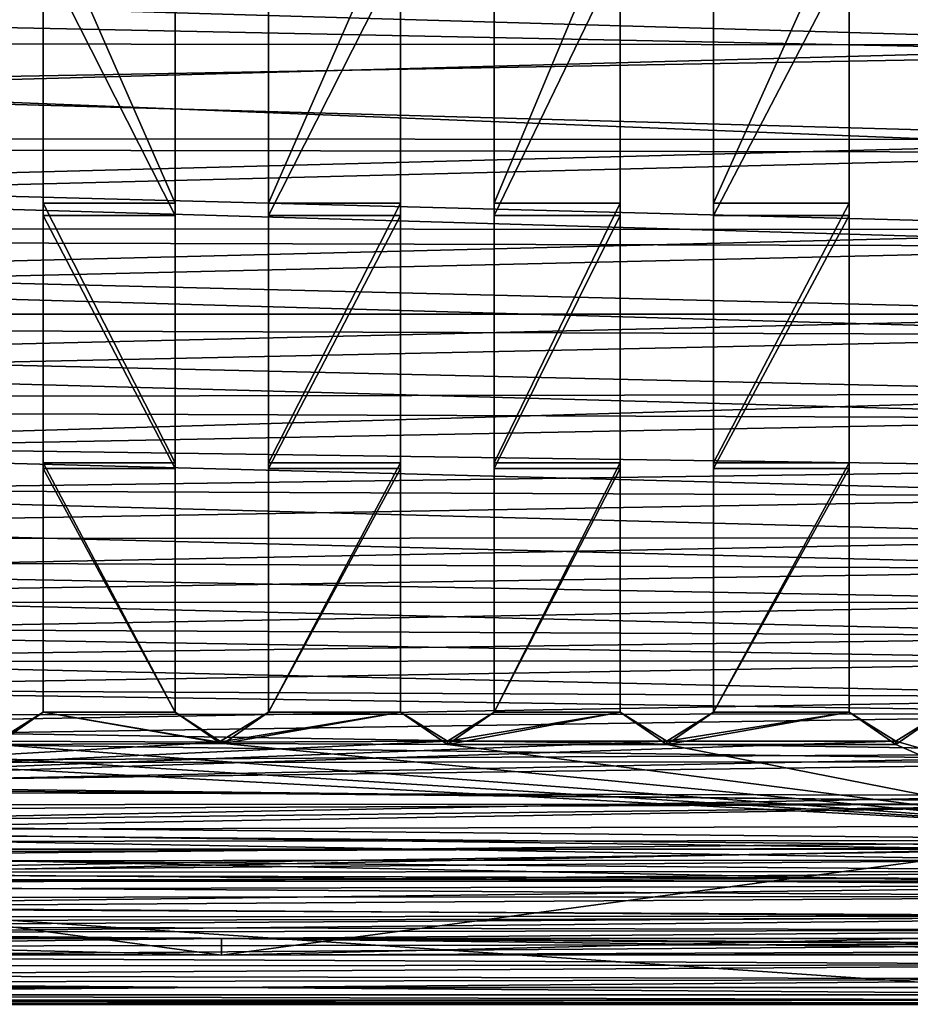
# Model space of a CAD drawing. Header units: inches. Extents: x -2.01 to 2.01, y -2.36 to 2.36.
# Tile 5 of 10: x -0.32 to 1.1, y -2.36 to -0.79. Entities that reach past the tile are written whole.
import ezdxf

# ---------------------------------------------------------------- set-up
doc = ezdxf.new("R2010")
doc.units = ezdxf.units.IN
doc.layers.get('0').update_dxf_attribs({"true_color": 0xc2ced6})

msp = doc.modelspace()

# ---------------------------------------------------------------- linework, layer by layer
for points in [[(-0.0743, -1.0827), (-0.2854, -1.0827), (-0.2854, -0.601), (-0.0743, -1.0827)], [(-0.2854, -0.601), (-0.0743, -0.601), (-0.0743, -1.0827), (-0.2854, -0.601)], [(-0.2854, -0.6861), (-0.2854, -0.601), (-0.2854, -1.1028), (-0.2854, -0.6861)], [(-0.2854, -1.0827), (-0.2854, -1.1028), (-0.2854, -0.601), (-0.2854, -1.0827)], [(-0.0743, -0.6861), (-0.0743, -1.1028), (-0.0743, -0.601), (-0.0743, -0.6861)], [(-0.0743, -1.0827), (-0.0743, -0.601), (-0.0743, -1.1028), (-0.0743, -1.0827)], [(0.286, -0.601), (0.286, -1.0827), (0.0749, -1.0827), (0.286, -0.601)], [(0.0749, -1.0827), (0.0749, -0.601), (0.286, -0.601), (0.0749, -1.0827)], [(0.0749, -0.601), (0.0749, -1.0827), (0.0749, -1.1028), (0.0749, -0.601)], [(0.0749, -1.1028), (0.0749, -0.6861), (0.0749, -0.601), (0.0749, -1.1028)], [(0.286, -0.6861), (0.286, -1.1028), (0.286, -0.601), (0.286, -0.6861)], [(0.286, -1.0827), (0.286, -0.601), (0.286, -1.1028), (0.286, -1.0827)], [(0.6367, -0.601), (0.6367, -1.0827), (0.4353, -1.0827), (0.6367, -0.601)], [(0.4353, -1.0827), (0.4353, -0.601), (0.6367, -0.601), (0.4353, -1.0827)], [(0.4353, -0.601), (0.4353, -1.0827), (0.4353, -1.1028), (0.4353, -0.601)], [(0.4353, -1.1028), (0.4353, -0.6861), (0.4353, -0.601), (0.4353, -1.1028)], [(0.6367, -0.6861), (0.6367, -1.1028), (0.6367, -0.601), (0.6367, -0.6861)], [(0.6367, -1.0827), (0.6367, -0.601), (0.6367, -1.1028), (0.6367, -1.0827)], [(0.786, -1.0827), (0.786, -0.601), (1.0024, -0.601), (0.786, -1.0827)], [(1.0024, -0.601), (1.0024, -1.0827), (0.786, -1.0827), (1.0024, -0.601)], [(0.786, -0.601), (0.786, -1.0827), (0.786, -1.1028), (0.786, -0.601)], [(0.786, -1.1028), (0.786, -0.6861), (0.786, -0.601), (0.786, -1.1028)], [(1.0024, -0.6861), (1.0024, -1.1028), (1.0024, -0.601), (1.0024, -0.6861)], [(1.0024, -1.0827), (1.0024, -0.601), (1.0024, -1.1028), (1.0024, -1.0827)], [(-1.0554, -0.7493), (1.6766, -0.83), (1.6806, -0.6711), (-1.0554, -0.7493)], [(1.6821, -0.6775), (1.6779, -0.8437), (-1.0554, -0.7877), (1.6821, -0.6775)], [(-0.0743, -1.1028), (-0.0743, -0.6861), (-0.2854, -0.6861), (-0.0743, -1.1028)], [(-0.2854, -0.6861), (-0.2854, -1.1028), (-0.0743, -1.1028), (-0.2854, -0.6861)], [(0.0749, -1.1028), (0.286, -1.1028), (0.286, -0.6861), (0.0749, -1.1028)], [(0.286, -0.6861), (0.0749, -0.6861), (0.0749, -1.1028), (0.286, -0.6861)], [(0.6367, -0.6861), (0.4353, -0.6861), (0.4353, -1.1028), (0.6367, -0.6861)], [(0.4353, -1.1028), (0.6367, -1.1028), (0.6367, -0.6861), (0.4353, -1.1028)], [(1.0024, -0.6861), (0.786, -0.6861), (0.786, -1.1028), (1.0024, -0.6861)], [(0.786, -1.1028), (1.0024, -1.1028), (1.0024, -0.6861), (0.786, -1.1028)], [(-1.0554, -0.8283), (1.6766, -0.83), (-1.0554, -0.7493), (-1.0554, -0.8283)], [(1.6779, -0.8437), (-1.0554, -0.8933), (-1.0554, -0.7877), (1.6779, -0.8437)], [(1.6766, -0.83), (-1.0554, -0.8283), (-1.0554, -0.905), (1.6766, -0.83)], [(-1.0554, -0.905), (1.6727, -0.9813), (1.6766, -0.83), (-1.0554, -0.905)], [(-1.0554, -0.8933), (1.6779, -0.8437), (1.6738, -1.0018), (-1.0554, -0.8933)], [(1.6738, -1.0018), (-1.0554, -0.997), (-1.0554, -0.8933), (1.6738, -1.0018)], [(1.6727, -0.9813), (-1.0554, -0.905), (-1.0554, -0.9801), (1.6727, -0.9813)], [(1.6727, -0.9813), (-1.0554, -0.9801), (-1.0554, -1.053), (1.6727, -0.9813)], [(-1.0554, -1.053), (1.669, -1.1248), (1.6727, -0.9813), (-1.0554, -1.053)], [(-1.0554, -1.0718), (-1.0554, -0.997), (1.6738, -1.0018), (-1.0554, -1.0718)], [(1.6738, -1.0018), (1.67, -1.1519), (-1.0554, -1.0718), (1.6738, -1.0018)], [(-1.0554, -1.124), (1.669, -1.1248), (-1.0554, -1.053), (-1.0554, -1.124)], [(1.67, -1.1519), (-1.0554, -1.1448), (-1.0554, -1.0718), (1.67, -1.1519)], [(-0.0743, -1.4974), (-0.2854, -1.4974), (-0.2854, -1.0827), (-0.0743, -1.4974)], [(-0.2854, -1.0827), (-0.0743, -1.0827), (-0.0743, -1.4974), (-0.2854, -1.0827)], [(-0.2854, -1.0827), (-0.2854, -1.4974), (-0.2854, -1.5065), (-0.2854, -1.0827)], [(-0.2854, -1.5065), (-0.2854, -1.1028), (-0.2854, -1.0827), (-0.2854, -1.5065)], [(-0.0743, -1.0827), (-0.0743, -1.5065), (-0.0743, -1.4974), (-0.0743, -1.0827)], [(-0.0743, -1.5065), (-0.0743, -1.0827), (-0.0743, -1.1028), (-0.0743, -1.5065)], [(0.286, -1.0827), (0.286, -1.4974), (0.0749, -1.4974), (0.286, -1.0827)], [(0.0749, -1.4974), (0.0749, -1.0827), (0.286, -1.0827), (0.0749, -1.4974)], [(0.0749, -1.0827), (0.0749, -1.4974), (0.0749, -1.5065), (0.0749, -1.0827)], [(0.0749, -1.5065), (0.0749, -1.1028), (0.0749, -1.0827), (0.0749, -1.5065)], [(0.286, -1.0827), (0.286, -1.5065), (0.286, -1.4974), (0.286, -1.0827)], [(0.286, -1.5065), (0.286, -1.0827), (0.286, -1.1028), (0.286, -1.5065)], [(0.6367, -1.0827), (0.6367, -1.4974), (0.4353, -1.4974), (0.6367, -1.0827)], [(0.4353, -1.4974), (0.4353, -1.0827), (0.6367, -1.0827), (0.4353, -1.4974)], [(0.4353, -1.0827), (0.4353, -1.4974), (0.4353, -1.5065), (0.4353, -1.0827)], [(0.4353, -1.5065), (0.4353, -1.1028), (0.4353, -1.0827), (0.4353, -1.5065)], [(0.6367, -1.0827), (0.6367, -1.5065), (0.6367, -1.4974), (0.6367, -1.0827)], [(0.6367, -1.5065), (0.6367, -1.0827), (0.6367, -1.1028), (0.6367, -1.5065)], [(1.0024, -1.0827), (1.0024, -1.4974), (0.786, -1.4974), (1.0024, -1.0827)], [(0.786, -1.4974), (0.786, -1.0827), (1.0024, -1.0827), (0.786, -1.4974)], [(0.786, -1.0827), (0.786, -1.4974), (0.786, -1.5065), (0.786, -1.0827)], [(0.786, -1.5065), (0.786, -1.1028), (0.786, -1.0827), (0.786, -1.5065)], [(1.0024, -1.0827), (1.0024, -1.5065), (1.0024, -1.4974), (1.0024, -1.0827)], [(1.0024, -1.5065), (1.0024, -1.0827), (1.0024, -1.1028), (1.0024, -1.5065)], [(-0.2854, -1.1028), (-0.2854, -1.5065), (-0.0743, -1.5065), (-0.2854, -1.1028)], [(-0.0743, -1.5065), (-0.0743, -1.1028), (-0.2854, -1.1028), (-0.0743, -1.5065)], [(0.286, -1.1028), (0.0749, -1.1028), (0.0749, -1.5065), (0.286, -1.1028)], [(0.0749, -1.5065), (0.286, -1.5065), (0.286, -1.1028), (0.0749, -1.5065)], [(0.4353, -1.5065), (0.6367, -1.5065), (0.6367, -1.1028), (0.4353, -1.5065)], [(0.6367, -1.1028), (0.4353, -1.1028), (0.4353, -1.5065), (0.6367, -1.1028)], [(1.0024, -1.1028), (0.786, -1.1028), (0.786, -1.5065), (1.0024, -1.1028)], [(0.786, -1.5065), (1.0024, -1.5065), (1.0024, -1.1028), (0.786, -1.5065)], [(1.669, -1.1248), (-1.0554, -1.124), (-1.0554, -1.193), (1.669, -1.1248)], [(-1.0554, -1.193), (1.6656, -1.2603), (1.669, -1.1248), (-1.0554, -1.193)], [(-1.0554, -1.2158), (-1.0554, -1.1448), (1.67, -1.1519), (-1.0554, -1.2158)], [(1.67, -1.1519), (1.6664, -1.2936), (-1.0554, -1.2158), (1.67, -1.1519)], [(-1.0554, -1.193), (-1.0554, -1.26), (1.6656, -1.2603), (-1.0554, -1.193)], [(-1.0554, -1.2849), (-1.0554, -1.2158), (1.6664, -1.2936), (-1.0554, -1.2849)], [(1.6656, -1.2603), (-1.0554, -1.26), (-1.0554, -1.3249), (1.6656, -1.2603)], [(-1.0554, -1.3249), (1.6623, -1.3877), (1.6656, -1.2603), (-1.0554, -1.3249)], [(-1.0554, -1.3516), (-1.0554, -1.2849), (1.6664, -1.2936), (-1.0554, -1.3516)], [(1.6664, -1.2936), (1.663, -1.4268), (-1.0554, -1.3516), (1.6664, -1.2936)], [(-1.0554, -1.3921), (1.6623, -1.3877), (-1.0554, -1.3249), (-1.0554, -1.3921)], [(1.663, -1.4268), (-1.0554, -1.4166), (-1.0554, -1.3516), (1.663, -1.4268)], [(-1.0554, -1.4685), (1.6593, -1.5068), (1.6623, -1.3877), (-1.0554, -1.4685)], [(1.6623, -1.3877), (-1.0554, -1.3921), (-1.0554, -1.4685), (1.6623, -1.3877)], [(-1.0554, -1.4793), (-1.0554, -1.4166), (1.663, -1.4268), (-1.0554, -1.4793)], [(1.663, -1.4268), (1.6599, -1.5515), (-1.0554, -1.4793), (1.663, -1.4268)], [(1.6593, -1.5068), (-1.0554, -1.4685), (-1.0554, -1.5446), (1.6593, -1.5068)], [(-1.0554, -1.5401), (-1.0554, -1.4793), (1.6599, -1.5515), (-1.0554, -1.5401)], [(1.6564, -1.6177), (1.6593, -1.5068), (-1.0554, -1.5446), (1.6564, -1.6177)], [(-0.0743, -1.8961), (-0.2854, -1.8961), (-0.2854, -1.4974), (-0.0743, -1.8961)], [(-0.2854, -1.4974), (-0.0743, -1.4974), (-0.0743, -1.8961), (-0.2854, -1.4974)], [(-0.2854, -1.8961), (-0.2854, -1.5065), (-0.2854, -1.4974), (-0.2854, -1.8961)], [(-0.2854, -1.4974), (-0.2854, -1.8961), (-0.2854, -1.8961), (-0.2854, -1.4974)], [(-0.0743, -1.8961), (-0.0743, -1.5065), (-0.2854, -1.5065), (-0.0743, -1.8961)], [(-0.2854, -1.5065), (-0.2854, -1.8961), (-0.0743, -1.8961), (-0.2854, -1.5065)], [(-0.0743, -1.8961), (-0.0743, -1.4974), (-0.0743, -1.5065), (-0.0743, -1.8961)], [(-0.0743, -1.4974), (-0.0743, -1.8961), (-0.0743, -1.8961), (-0.0743, -1.4974)], [(0.0749, -1.8961), (0.0749, -1.4974), (0.286, -1.4974), (0.0749, -1.8961)], [(0.286, -1.4974), (0.286, -1.8961), (0.0749, -1.8961), (0.286, -1.4974)], [(0.0749, -1.5065), (0.0749, -1.4974), (0.0749, -1.8961), (0.0749, -1.5065)], [(0.0749, -1.8961), (0.0749, -1.8961), (0.0749, -1.4974), (0.0749, -1.8961)], [(0.0749, -1.8961), (0.286, -1.8961), (0.286, -1.5065), (0.0749, -1.8961)], [(0.286, -1.5065), (0.0749, -1.5065), (0.0749, -1.8961), (0.286, -1.5065)], [(0.286, -1.8961), (0.286, -1.4974), (0.286, -1.5065), (0.286, -1.8961)], [(0.286, -1.4974), (0.286, -1.8961), (0.286, -1.8961), (0.286, -1.4974)], [(0.6367, -1.4974), (0.6367, -1.8961), (0.4353, -1.8961), (0.6367, -1.4974)], [(0.4353, -1.8961), (0.4353, -1.4974), (0.6367, -1.4974), (0.4353, -1.8961)], [(0.4353, -1.5065), (0.4353, -1.4974), (0.4353, -1.8961), (0.4353, -1.5065)], [(0.4353, -1.8961), (0.4353, -1.8961), (0.4353, -1.4974), (0.4353, -1.8961)], [(0.6367, -1.5065), (0.4353, -1.5065), (0.4353, -1.8961), (0.6367, -1.5065)], [(0.4353, -1.8961), (0.6367, -1.8961), (0.6367, -1.5065), (0.4353, -1.8961)], [(0.6367, -1.8961), (0.6367, -1.4974), (0.6367, -1.5065), (0.6367, -1.8961)], [(0.6367, -1.4974), (0.6367, -1.8961), (0.6367, -1.8961), (0.6367, -1.4974)], [(0.786, -1.8961), (0.786, -1.4974), (1.0024, -1.4974), (0.786, -1.8961)], [(1.0024, -1.4974), (1.0024, -1.8961), (0.786, -1.8961), (1.0024, -1.4974)], [(0.786, -1.5065), (0.786, -1.4974), (0.786, -1.8961), (0.786, -1.5065)], [(0.786, -1.8961), (0.786, -1.8961), (0.786, -1.4974), (0.786, -1.8961)], [(0.786, -1.8961), (1.0024, -1.8961), (1.0024, -1.5065), (0.786, -1.8961)], [(1.0024, -1.5065), (0.786, -1.5065), (0.786, -1.8961), (1.0024, -1.5065)], [(1.0024, -1.8961), (1.0024, -1.4974), (1.0024, -1.5065), (1.0024, -1.8961)], [(1.0024, -1.4974), (1.0024, -1.8961), (1.0024, -1.8961), (1.0024, -1.4974)], [(1.6599, -1.5515), (-1.0554, -1.5985), (-1.0554, -1.5401), (1.6599, -1.5515)], [(-1.0554, -1.5446), (-1.0554, -1.6185), (1.6564, -1.6177), (-1.0554, -1.5446)], [(-1.0554, -1.5985), (1.6599, -1.5515), (1.6569, -1.6674), (-1.0554, -1.5985)], [(1.6569, -1.6674), (-1.0554, -1.655), (-1.0554, -1.5985), (1.6569, -1.6674)], [(-1.0554, -1.6707), (1.6538, -1.72), (1.6564, -1.6177), (-1.0554, -1.6707)], [(1.6564, -1.6177), (-1.0554, -1.6185), (-1.0554, -1.6707), (1.6564, -1.6177)], [(1.6569, -1.6674), (-1.0554, -1.7092), (-1.0554, -1.655), (1.6569, -1.6674)], [(-1.0554, -1.7092), (1.6569, -1.6674), (1.6542, -1.7745), (-1.0554, -1.7092)], [(1.6538, -1.72), (-1.0554, -1.6707), (-1.0554, -1.721), (1.6538, -1.72)], [(1.6542, -1.7745), (-1.0554, -1.7615), (-1.0554, -1.7092), (1.6542, -1.7745)], [(1.6538, -1.72), (-1.0554, -1.721), (-1.0554, -1.769), (1.6538, -1.72)], [(-1.0554, -1.769), (1.6514, -1.8138), (1.6538, -1.72), (-1.0554, -1.769)], [(1.6542, -1.7745), (-1.0554, -1.8112), (-1.0554, -1.7615), (1.6542, -1.7745)], [(-1.0554, -1.815), (1.6514, -1.8138), (-1.0554, -1.769), (-1.0554, -1.815)], [(-1.0554, -1.8112), (1.6542, -1.7745), (1.6517, -1.8725), (-1.0554, -1.8112)], [(1.6517, -1.8725), (-1.0554, -1.8591), (-1.0554, -1.8112), (1.6517, -1.8725)], [(-1.0554, -1.8585), (1.6492, -1.8988), (1.6514, -1.8138), (-1.0554, -1.8585)], [(1.6514, -1.8138), (-1.0554, -1.815), (-1.0554, -1.8585), (1.6514, -1.8138)], [(-1.0554, -1.8585), (-1.0554, -1.9002), (1.6492, -1.8988), (-1.0554, -1.8585)], [(-1.0554, -1.9195), (-1.0554, -1.8591), (1.6517, -1.8725), (-1.0554, -1.9195)], [(1.6517, -1.8725), (1.6494, -1.9615), (-1.0554, -1.9195), (1.6517, -1.8725)], [(1.6492, -1.8988), (-1.0554, -1.9002), (-1.0554, -1.9393), (1.6492, -1.8988)], [(-1.0554, -1.9393), (1.6473, -1.975), (1.6492, -1.8988), (-1.0554, -1.9393)], [(-0.36, -1.9423), (-0.2854, -1.8961), (-0.0047, -1.9436), (-0.36, -1.9423)], [(-0.36, -1.9473), (0.0027, -1.9459), (-0.2854, -1.8961), (-0.36, -1.9473)], [(-0.36, -1.9473), (-0.2854, -1.8961), (-0.2854, -1.8961), (-0.36, -1.9473)], [(-0.2854, -1.8961), (-0.36, -1.9423), (-0.36, -1.9473), (-0.2854, -1.8961)], [(-0.0047, -1.9436), (-0.2854, -1.8961), (-0.0743, -1.8961), (-0.0047, -1.9436)], [(-0.0743, -1.8961), (-0.2854, -1.8961), (0.0027, -1.9459), (-0.0743, -1.8961)], [(-0.0047, -1.9436), (-0.0743, -1.8961), (-0.0743, -1.8961), (-0.0047, -1.9436)], [(-0.0743, -1.8961), (0.0027, -1.9459), (-0.0047, -1.9436), (-0.0743, -1.8961)], [(-0.0047, -1.9436), (0.0749, -1.8961), (0.286, -1.8961), (-0.0047, -1.9436)], [(-0.0047, -1.9436), (0.286, -1.8961), (0.3606, -1.9423), (-0.0047, -1.9436)], [(0.0749, -1.8961), (-0.0047, -1.9436), (0.0027, -1.9459), (0.0749, -1.8961)], [(0.0027, -1.9459), (0.286, -1.8961), (0.0749, -1.8961), (0.0027, -1.9459)], [(0.286, -1.8961), (0.0027, -1.9459), (0.3606, -1.9473), (0.286, -1.8961)], [(0.0027, -1.9459), (0.0749, -1.8961), (0.0749, -1.8961), (0.0027, -1.9459)], [(0.286, -1.8961), (0.286, -1.8961), (0.3606, -1.9473), (0.286, -1.8961)], [(0.3606, -1.9473), (0.3606, -1.9423), (0.286, -1.8961), (0.3606, -1.9473)], [(0.3606, -1.9423), (0.6367, -1.8961), (0.7113, -1.9423), (0.3606, -1.9423)], [(0.4353, -1.8961), (0.6367, -1.8961), (0.3606, -1.9423), (0.4353, -1.8961)], [(0.3606, -1.9473), (0.7113, -1.9473), (0.6367, -1.8961), (0.3606, -1.9473)], [(0.6367, -1.8961), (0.4353, -1.8961), (0.3606, -1.9473), (0.6367, -1.8961)], [(0.4353, -1.8961), (0.3606, -1.9423), (0.3606, -1.9473), (0.4353, -1.8961)], [(0.3606, -1.9473), (0.4353, -1.8961), (0.4353, -1.8961), (0.3606, -1.9473)], [(0.6367, -1.8961), (0.6367, -1.8961), (0.7113, -1.9473), (0.6367, -1.8961)], [(0.7113, -1.9473), (0.7113, -1.9423), (0.6367, -1.8961), (0.7113, -1.9473)], [(0.7113, -1.9423), (1.0024, -1.8961), (1.077, -1.9423), (0.7113, -1.9423)], [(0.786, -1.8961), (1.0024, -1.8961), (0.7113, -1.9423), (0.786, -1.8961)], [(1.0024, -1.8961), (0.7113, -1.9473), (1.077, -1.9473), (1.0024, -1.8961)], [(1.0024, -1.8961), (0.786, -1.8961), (0.7113, -1.9473), (1.0024, -1.8961)], [(0.786, -1.8961), (0.7113, -1.9423), (0.7113, -1.9473), (0.786, -1.8961)], [(0.7113, -1.9473), (0.786, -1.8961), (0.786, -1.8961), (0.7113, -1.9473)], [(1.0024, -1.8961), (1.0024, -1.8961), (1.077, -1.9473), (1.0024, -1.8961)], [(1.077, -1.9473), (1.077, -1.9423), (1.0024, -1.8961), (1.077, -1.9473)], [(1.077, -1.9423), (1.1516, -1.8961), (1.3778, -2.0289), (1.077, -1.9423)], [(1.077, -1.9473), (1.3759, -2.0782), (1.1516, -1.8961), (1.077, -1.9473)], [(1.1516, -1.8961), (1.077, -1.9423), (1.077, -1.9473), (1.1516, -1.8961)], [(1.077, -1.9473), (1.1516, -1.8961), (1.1516, -1.8961), (1.077, -1.9473)], [(1.6494, -1.9615), (-1.0554, -1.9756), (-1.0554, -1.9195), (1.6494, -1.9615)], [(-1.3795, -2.0224), (1.077, -1.9423), (1.3778, -2.0289), (-1.3795, -2.0224)], [(0.7113, -1.9423), (1.077, -1.9423), (-1.3795, -2.0224), (0.7113, -1.9423)], [(0.3606, -1.9423), (0.7113, -1.9423), (-1.3795, -2.0224), (0.3606, -1.9423)], [(-1.3795, -2.0224), (-0.0047, -1.9436), (0.3606, -1.9423), (-1.3795, -2.0224)], [(-1.3795, -2.0224), (-0.36, -1.9423), (-0.0047, -1.9436), (-1.3795, -2.0224)], [(-1.0764, -1.9473), (-1.3739, -2.0856), (1.3759, -2.0782), (-1.0764, -1.9473)], [(-0.7108, -1.9473), (-1.0764, -1.9473), (1.3759, -2.0782), (-0.7108, -1.9473)], [(1.6473, -1.975), (-1.0554, -1.9393), (-1.0554, -1.9765), (1.6473, -1.975)], [(-0.7108, -1.9473), (1.3759, -2.0782), (-0.36, -1.9473), (-0.7108, -1.9473)], [(1.3759, -2.0782), (0.0027, -1.9459), (-0.36, -1.9473), (1.3759, -2.0782)], [(0.3606, -1.9473), (0.0027, -1.9459), (1.3759, -2.0782), (0.3606, -1.9473)], [(0.7113, -1.9473), (0.3606, -1.9473), (1.3759, -2.0782), (0.7113, -1.9473)], [(1.077, -1.9473), (0.7113, -1.9473), (1.3759, -2.0782), (1.077, -1.9473)], [(1.6494, -1.9615), (1.6474, -2.0412), (-1.0554, -2.0152), (1.6494, -1.9615)], [(-1.0554, -2.0152), (-1.0554, -1.9756), (1.6494, -1.9615), (-1.0554, -2.0152)], [(-1.0554, -2.0112), (1.6455, -2.0424), (1.6473, -1.975), (-1.0554, -2.0112)], [(1.6473, -1.975), (-1.0554, -1.9765), (-1.0554, -2.0112), (1.6473, -1.975)], [(-1.0554, -2.0439), (1.6455, -2.0424), (-1.0554, -2.0112), (-1.0554, -2.0439)], [(-1.336, -2.0809), (-1.3795, -2.0224), (1.3778, -2.0289), (-1.336, -2.0809)], [(-1.0554, -2.0527), (-1.0554, -2.0152), (1.6474, -2.0412), (-1.0554, -2.0527)], [(1.2881, -2.1145), (-1.336, -2.0809), (1.3778, -2.0289), (1.2881, -2.1145)], [(1.6474, -2.0412), (1.6456, -2.1117), (-1.0554, -2.0877), (1.6474, -2.0412)], [(-1.0554, -2.0877), (-1.0554, -2.0527), (1.6474, -2.0412), (-1.0554, -2.0877)], [(-1.0554, -2.0741), (1.644, -2.1008), (1.6455, -2.0424), (-1.0554, -2.0741)], [(1.6455, -2.0424), (-1.0554, -2.0439), (-1.0554, -2.0741), (1.6455, -2.0424)], [(1.644, -2.1008), (-1.0554, -2.0741), (-1.0554, -2.1023), (1.644, -2.1008)], [(1.334, -2.1323), (1.3759, -2.0782), (-1.3739, -2.0856), (1.334, -2.1323)], [(-1.3739, -2.0856), (-1.3313, -2.1332), (1.334, -2.1323), (-1.3739, -2.0856)], [(-1.2742, -2.1149), (-1.336, -2.0809), (1.2881, -2.1145), (-1.2742, -2.1149)], [(-1.0554, -2.1207), (-1.0554, -2.0877), (1.6456, -2.1117), (-1.0554, -2.1207)], [(-1.0554, -2.128), (1.6427, -2.1502), (1.644, -2.1008), (-1.0554, -2.128)], [(1.644, -2.1008), (-1.0554, -2.1023), (-1.0554, -2.128), (1.644, -2.1008)], [(-0.0003, -2.2838), (-1.7539, -2.2421), (-1.2606, -2.115), (-0.0003, -2.2838)], [(1.2881, -2.1145), (-1.2647, -2.165), (-1.2742, -2.1149), (1.2881, -2.1145)], [(1.2881, -2.1145), (1.2794, -2.1617), (-1.2647, -2.165), (1.2881, -2.1145)], [(-1.2579, -2.1657), (1.2422, -2.1657), (-1.2606, -2.115), (-1.2579, -2.1657)], [(1.2422, -2.1657), (1.2596, -2.115), (-1.2606, -2.115), (1.2422, -2.1657)], [(1.2596, -2.115), (-0.0003, -2.2838), (-1.2606, -2.115), (1.2596, -2.115)], [(1.6456, -2.1117), (1.6441, -2.1728), (-1.0554, -2.1512), (1.6456, -2.1117)], [(-1.0554, -2.1512), (-1.0554, -2.1207), (1.6456, -2.1117), (-1.0554, -2.1512)], [(1.7534, -2.2421), (-0.0003, -2.2838), (1.2596, -2.115), (1.7534, -2.2421)], [(-1.298, -2.1548), (1.334, -2.1323), (-1.3313, -2.1332), (-1.298, -2.1548)], [(1.334, -2.1323), (-1.298, -2.1548), (1.2794, -2.1617), (1.334, -2.1323)], [(-1.0554, -2.128), (-1.0554, -2.1517), (1.6427, -2.1502), (-1.0554, -2.128)], [(-1.0554, -2.1728), (1.6417, -2.1906), (1.6427, -2.1502), (-1.0554, -2.1728)], [(1.6427, -2.1502), (-1.0554, -2.1517), (-1.0554, -2.1728), (1.6427, -2.1502)], [(-1.0554, -2.1797), (-1.0554, -2.1512), (1.6441, -2.1728), (-1.0554, -2.1797)], [(-1.2579, -2.1657), (-1.6392, -2.3626), (1.6389, -2.3626), (-1.2579, -2.1657)], [(1.2794, -2.1617), (-1.298, -2.1548), (-1.2647, -2.165), (1.2794, -2.1617)], [(1.2422, -2.1657), (-1.2579, -2.1657), (1.6389, -2.3626), (1.2422, -2.1657)], [(1.6441, -2.1728), (1.6428, -2.2245), (-1.0554, -2.2056), (1.6441, -2.1728)], [(-1.0554, -2.2056), (-1.0554, -2.1797), (1.6441, -2.1728), (-1.0554, -2.2056)], [(-1.0554, -2.1728), (-1.0554, -2.1919), (1.6417, -2.1906), (-1.0554, -2.1728)], [(-1.0554, -2.2085), (1.6408, -2.222), (1.6417, -2.1906), (-1.0554, -2.2085)], [(1.6417, -2.1906), (-1.0554, -2.1919), (-1.0554, -2.2085), (1.6417, -2.1906)], [(-1.0554, -2.2295), (-1.0554, -2.2056), (1.6428, -2.2245), (-1.0554, -2.2295)], [(1.6408, -2.222), (-1.0554, -2.2085), (-1.0554, -2.223), (1.6408, -2.222)], [(-1.0555, -2.2382), (1.6403, -2.2442), (1.6408, -2.222), (-1.0555, -2.2382)], [(1.6408, -2.222), (-1.0554, -2.223), (-1.0555, -2.2382), (1.6408, -2.222)], [(1.6428, -2.2245), (1.6417, -2.2667), (-1.0554, -2.2508), (1.6428, -2.2245)], [(-1.0554, -2.2508), (-1.0554, -2.2295), (1.6428, -2.2245), (-1.0554, -2.2508)], [(-1.7539, -2.2421), (-0.0003, -2.2838), (-1.6626, -2.2837), (-1.7539, -2.2421)], [(-1.083, -2.2491), (-0.0003, -2.2572), (-1.0546, -2.2477), (-1.083, -2.2491)], [(1.6403, -2.2442), (-1.0555, -2.2382), (-1.0546, -2.2477), (1.6403, -2.2442)], [(1.6403, -2.2442), (-1.0546, -2.2477), (-0.0003, -2.2572), (1.6403, -2.2442)], [(1.7534, -2.2421), (1.6577, -2.2837), (-0.0003, -2.2838), (1.7534, -2.2421)], [(-0.0003, -2.2572), (1.6399, -2.2572), (1.6403, -2.2442), (-0.0003, -2.2572)], [(-0.0003, -2.2572), (-1.083, -2.2491), (-1.6405, -2.2572), (-0.0003, -2.2572)], [(-0.0003, -2.2572), (-1.6405, -2.2572), (-1.64, -2.2769), (-0.0003, -2.2572)], [(-0.0003, -2.2838), (-0.0003, -2.2572), (-1.64, -2.2769), (-0.0003, -2.2838)], [(1.6417, -2.2667), (-1.0554, -2.2701), (-1.0554, -2.2508), (1.6417, -2.2667)], [(1.6399, -2.2572), (-0.0003, -2.2572), (1.6396, -2.2686), (1.6399, -2.2572)], [(-0.0003, -2.2572), (1.6394, -2.2769), (1.6396, -2.2686), (-0.0003, -2.2572)], [(1.6394, -2.2769), (-0.0003, -2.2572), (-0.0003, -2.2838), (1.6394, -2.2769)], [(-1.64, -2.2769), (-1.6626, -2.2837), (-0.0003, -2.2838), (-1.64, -2.2769)], [(1.6417, -2.2667), (1.6409, -2.2994), (-1.0554, -2.2868), (1.6417, -2.2667)], [(-1.0554, -2.2868), (-1.0554, -2.2701), (1.6417, -2.2667), (-1.0554, -2.2868)], [(-0.0003, -2.2838), (1.6393, -2.2819), (1.6394, -2.2769), (-0.0003, -2.2838)], [(1.6409, -2.2994), (-1.0554, -2.3014), (-1.0554, -2.2868), (1.6409, -2.2994)], [(-0.0003, -2.2838), (1.6577, -2.2837), (1.6393, -2.2819), (-0.0003, -2.2838)], [(1.6409, -2.2994), (1.6403, -2.3224), (-1.0558, -2.3166), (1.6409, -2.2994)], [(-1.0558, -2.3166), (-1.0554, -2.3014), (1.6409, -2.2994), (-1.0558, -2.3166)], [(-0.0003, -2.3359), (-1.6405, -2.3359), (-1.0581, -2.3276), (-0.0003, -2.3359)], [(-1.0581, -2.3276), (-1.0558, -2.3166), (1.6403, -2.3224), (-1.0581, -2.3276)], [(-0.0003, -2.3359), (-1.0581, -2.3276), (1.6403, -2.3224), (-0.0003, -2.3359)], [(-0.0003, -2.3359), (1.6403, -2.3224), (1.6399, -2.3359), (-0.0003, -2.3359)], [(-0.0003, -2.3359), (-1.6402, -2.3476), (-1.6405, -2.3359), (-0.0003, -2.3359)], [(-1.6402, -2.3476), (-0.0003, -2.3359), (1.6396, -2.3476), (-1.6402, -2.3476)], [(1.6396, -2.3476), (-0.0003, -2.3359), (1.6399, -2.3359), (1.6396, -2.3476)], [(-1.6402, -2.3476), (1.6396, -2.3476), (1.6394, -2.3559), (-1.6402, -2.3476)], [(1.6394, -2.3559), (-1.64, -2.3559), (-1.6402, -2.3476), (1.6394, -2.3559)], [(1.6393, -2.3609), (-1.6398, -2.3609), (-1.64, -2.3559), (1.6393, -2.3609)], [(-1.64, -2.3559), (1.6394, -2.3559), (1.6393, -2.3609), (-1.64, -2.3559)], [(1.6389, -2.3626), (-1.6392, -2.3626), (-1.6398, -2.3609), (1.6389, -2.3626)], [(-1.6398, -2.3609), (1.6393, -2.3609), (1.6389, -2.3626), (-1.6398, -2.3609)]]:
    msp.add_lwpolyline(points)

doc.saveas('drawing.dxf')
